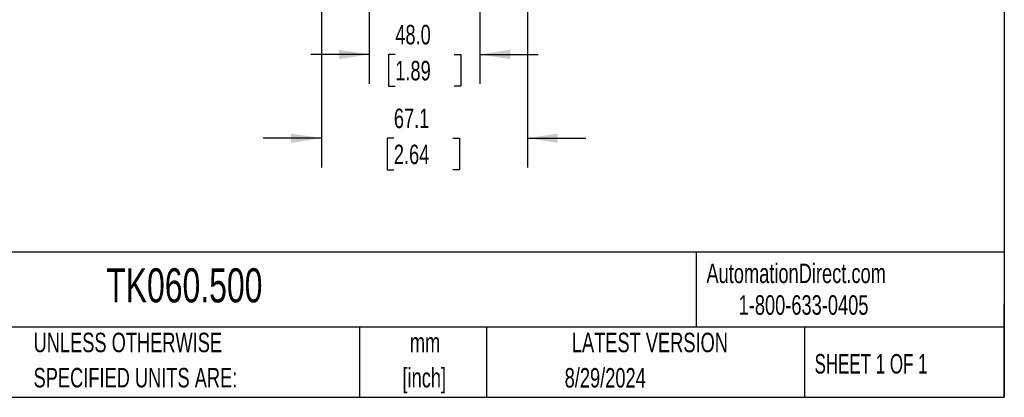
# Model space of a CAD drawing. Header units: millimetres. Extents: x 19 to 819, y 19 to 629.
# Tile 42 of 73: x 498 to 819, y 19 to 142. Entities that reach past the tile are written whole.
import ezdxf

# ---------------------------------------------------------------- set-up
doc = ezdxf.new("R2010")
doc.units = ezdxf.units.MM
doc.header["$LTSCALE"] = 3
doc.layers.add('DIMENSIONS', color=140, linetype='Continuous', lineweight=25)
doc.layers.add('TEXT', color=140, linetype='Continuous', lineweight=25)
doc.styles.add('SLDTEXTSTYLE0', font='TXT', dxfattribs={"width": 0.7})
doc.styles.add('SLDTEXTSTYLE1', font='TXT', dxfattribs={"width": 0.65})
doc.dimstyles.new('SLDDIMSTYLE2', dxfattribs={"dimtxt": 6.474023, "dimasz": 9.906, "dimexe": 0, "dimexo": 0.0625, "dimgap": 1.618506, "dimtad": 0, "dimtih": 1, "dimtoh": 1, "dimrnd": 1e-09, "dimzin": 12, "dimdsep": 46, "dimtxsty": 'SLDTEXTSTYLE0', "dimsah": 1, "dimcen": 0.09, "dimadec": 0, "dimazin": 3, "dimtfac": 1, "dimtmove": 0, "dimatfit": 0, "dimfxl": 0, "dimfrac": 2, "dimtolj": 1, "dimtzin": 12, "dimarcsym": 0})
doc.dimstyles.new('SLDDIMSTYLE7', dxfattribs={"dimtxt": 6.474023, "dimasz": 9.906, "dimexe": 0, "dimexo": 0.0625, "dimgap": 1.618506, "dimtad": 0, "dimtih": 1, "dimtoh": 1, "dimlfac": 1.333333, "dimrnd": 1e-09, "dimzin": 4, "dimdsep": 46, "dimtxsty": 'SLDTEXTSTYLE0', "dimsah": 1, "dimcen": 0.09, "dimadec": 0, "dimazin": 1, "dimtfac": 1, "dimtmove": 0, "dimatfit": 0, "dimfxl": 0, "dimfrac": 2, "dimtolj": 1, "dimtzin": 12, "dimarcsym": 0})

# ---------------------------------------------------------------- blocks, each defined once
blk = doc.blocks.new('_D_4')
at = {"layer": 'DIMENSIONS'}
for p, q in [((596.64, 189.5), (596.64, 93.97)), ((663.76, 189.5), (663.76, 93.97)), ((596.64, 103.5), (577.59, 103.5)), ((620.22, 103.5), (618.04, 103.5)), ((618.04, 103.5), (618.04, 93.21)), ((639.45, 103.5), (641.63, 103.5)), ((641.63, 103.5), (641.63, 93.21)), ((663.76, 103.5), (682.81, 103.5)), ((618.04, 93.21), (620.22, 93.21)), ((641.63, 93.21), (639.45, 93.21))]:
    blk.add_line(p, q, dxfattribs=at)
for points in [[(596.64, 103.5), (586.73, 105.02), (586.73, 101.97)], [(663.76, 103.5), (673.66, 101.97), (673.66, 105.02)]]:
    blk.add_solid(points, dxfattribs=at)
at = {"layer": 'DIMENSIONS', "char_height": 6.35, "attachment_point": 1, "style": 'SLDTEXTSTYLE0'}
for s, insert in [('67.1', (620.22, 113.13)), ('2.64', (620.22, 101.39))]:
    blk.add_mtext(s, dxfattribs=dict(at, insert=insert))
blk = doc.blocks.new('_D_13')
at = {"layer": 'DIMENSIONS'}
for p, q in [((612.22, 155.15), (612.22, 121.26)), ((648.22, 155.15), (648.22, 121.26)), ((612.22, 130.79), (593.17, 130.79)), ((620.68, 130.79), (618.5, 130.79)), ((618.5, 130.79), (618.5, 120.5)), ((639.92, 130.79), (642.09, 130.79)), ((642.09, 130.79), (642.09, 120.5)), ((648.22, 130.79), (667.27, 130.79)), ((618.5, 120.5), (620.68, 120.5)), ((642.09, 120.5), (639.92, 120.5))]:
    blk.add_line(p, q, dxfattribs=at)
for points in [[(612.22, 130.79), (602.31, 132.31), (602.31, 129.26)], [(648.22, 130.79), (658.13, 129.26), (658.13, 132.31)]]:
    blk.add_solid(points, dxfattribs=at)
at = {"layer": 'DIMENSIONS', "char_height": 6.35, "attachment_point": 1, "style": 'SLDTEXTSTYLE0'}
for s, insert in [('48.0', (620.68, 140.42)), ('1.89', (620.68, 128.68))]:
    blk.add_mtext(s, dxfattribs=dict(at, insert=insert))

msp = doc.modelspace()

# ---------------------------------------------------------------- linework, layer by layer
at = {"layer": 'TEXT'}
for p, q in [((819.15, 628.65), (819.15, 19.05)), ((819.15, 66.378323), (19.05, 66.378323)), ((718.726132, 66.378323), (718.726132, 41.91)), ((819.15, 19.05), (819.15, 49.53)), ((819.15, 41.91), (19.05, 41.91)), ((609.072914, 41.91), (609.072914, 19.05)), ((650.436293, 41.91), (650.436293, 19.05)), ((754.046247, 41.91), (754.046247, 19.05)), ((19.05, 19.05), (819.15, 19.05))]:
    msp.add_line(p, q, dxfattribs=at)

# ---------------------------------------------------------------- texts
at = {"color": 179, "linetype": 'Continuous', "lineweight": 18, "char_height": 6.35, "attachment_point": 1, "style": 'SLDTEXTSTYLE0'}
for s, insert in [('AutomationDirect.com', (722.084876, 62.629594)), ('1-800-633-0405', (732.574739, 52.311071))]:
    msp.add_mtext(s, dxfattribs=dict(at, insert=insert))
at = {"layer": 'TEXT'}
for s, insert, char_height, attachment_point, style in [('TK060.500', (526.505396, 61.09315), 11.1125, 1, 'SLDTEXTSTYLE0'), ('UNLESS OTHERWISE', (502.823739, 40.091982), 6.35, 1, 'SLDTEXTSTYLE0'), ('mm', (630.391112, 40.083873), 6.35, 2, 'SLDTEXTSTYLE0'), ('LATEST VERSION', (703.656394, 40.091982), 6.35, 2, 'SLDTEXTSTYLE0'), ('SHEET 1 OF 1', (757.323857, 33.154471), 6.35, 1, 'SLDTEXTSTYLE1'), ('[inch]', (630.139759, 28.617206), 6.35, 2, 'SLDTEXTSTYLE0'), ('8/29/2024', (689.104479, 28.582615), 6.35, 2, 'SLDTEXTSTYLE0'), ('SPECIFIED UNITS ARE:', (502.823739, 28.625315), 6.35, 1, 'SLDTEXTSTYLE0')]:
    msp.add_mtext(s, dxfattribs=dict(at, insert=insert, char_height=char_height, attachment_point=attachment_point, style=style))

# ---------------------------------------------------------------- dimensions: what is measured, and where the dimension line sits
at = {"layer": 'DIMENSIONS'}
dim = msp.add_linear_dim(base=(663.75631, 103.497709), p1=(596.639672, 193.313077), p2=(663.75631, 193.313077), dimstyle='SLDDIMSTYLE2', dxfattribs=at)
dim.commit()
dim.dimension.update_dxf_attribs({"geometry": '_D_4', "text_midpoint": (629.834514, 103.497709), "dimtype": 160})
dim = msp.add_linear_dim(base=(648.222519, 130.786737), p1=(612.219917, 158.958671), p2=(648.222519, 158.958671), angle=0, dimstyle='SLDDIMSTYLE7', dxfattribs=at)
dim.commit()
dim.dimension.update_dxf_attribs({"geometry": '_D_13', "text_midpoint": (630.296155, 130.786737), "dimtype": 160})

doc.saveas('drawing.dxf')
